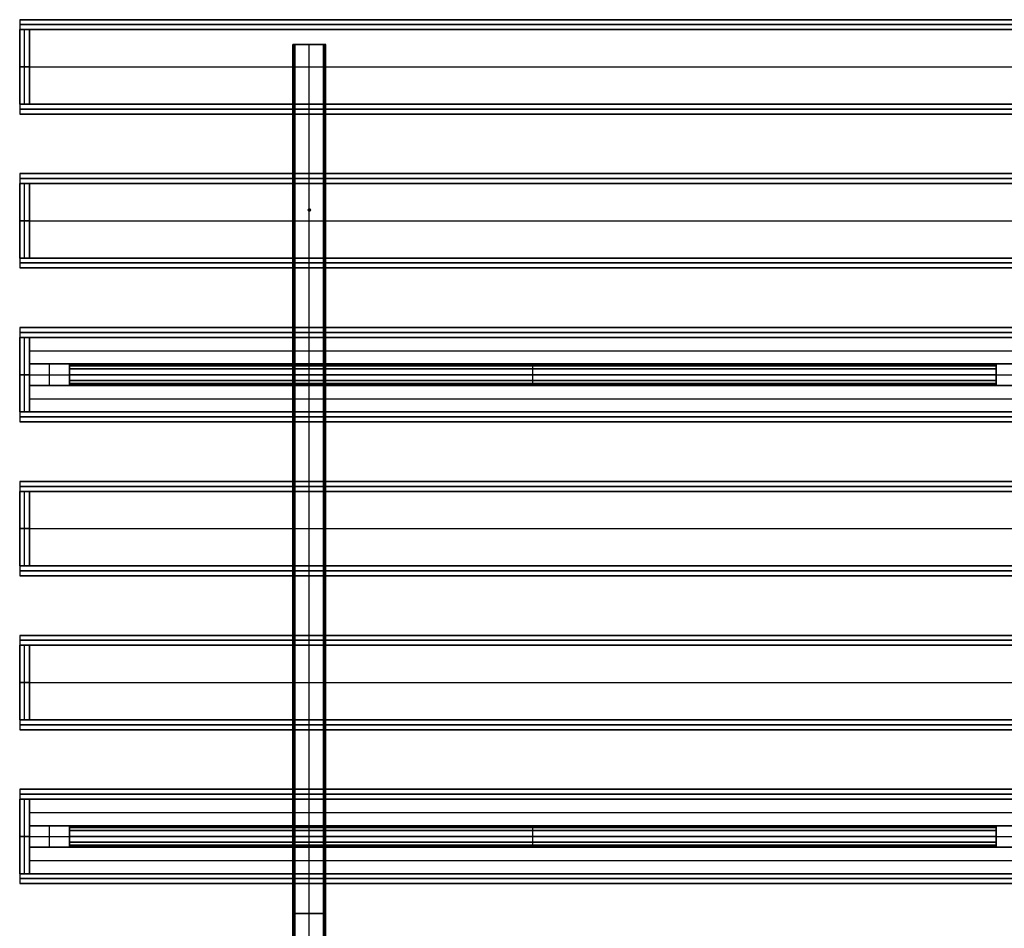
# Model space of a CAD drawing. Header units: millimetres. Extents: x -1200 to 1200, y -1080 to 1080.
# Tile 2 of 4: x -1200 to -10, y -18 to 1080. Entities that reach past the tile are written whole.
import ezdxf

# ---------------------------------------------------------------- set-up
doc = ezdxf.new("R2010")
doc.units = ezdxf.units.MM
doc.layers.add('Default', color=7, linetype='Continuous', true_color=0x000000)

msp = doc.modelspace()

# ---------------------------------------------------------------- linework, layer by layer
at = {"layer": 'Default', "color": 159, "true_color": 0x303b47}
for p, q in [((-1200, 1080, 180), (-1200, 1068, 180)), ((-1200, 1080, 180), (1200, 1080, 180)), ((-1200, 1074, 240), (1200, 1074, 240)), ((-1200, 1074, 120), (-1200, 1074, 240)), ((1200, 1074, 120), (-1200, 1074, 120)), ((-1200, 1068, 126), (1200, 1068, 126)), ((-1200, 1068, 126), (-1200, 978, 126)), ((-1200, 1068, 180), (-1188, 1068, 180)), ((-1200, 978, 180), (-1200, 1068, 180)), ((-1200, 1068, 180), (1200, 1068, 180)), ((-1194, 978, 132), (-1194, 1068, 132)), ((-1194, 1068, 132), (-1194, 1068, 228)), ((-1194, 978, 228), (-1194, 1068, 228)), ((-1188, 978, 180), (-1188, 1068, 180)), ((-1200, 1023, 120), (-1200, 1023, 132)), ((-1200, 1023, 120), (1200, 1023, 120)), ((-1200, 1023, 132), (1200, 1023, 132)), ((-1188, 1023, 132), (-1200, 1023, 132)), ((-1200, 1023, 228), (-1188, 1023, 228)), ((-1200, 1023, 132), (-1200, 1023, 228)), ((-1188, 1023, 132), (-1188, 1023, 228)), ((-1200, 978, 126), (1200, 978, 126)), ((-1200, 978, 180), (-1188, 978, 180)), ((-1200, 978, 180), (-1200, 966, 180)), ((-1200, 978, 180), (1200, 978, 180)), ((-1194, 978, 228), (-1194, 978, 132)), ((-1200, 972, 240), (1200, 972, 240)), ((-1200, 972, 120), (-1200, 972, 240)), ((1200, 972, 120), (-1200, 972, 120)), ((-1200, 966, 180), (1200, 966, 180)), ((-1200, 522, 180), (-1200, 510, 180)), ((-1200, 522, 180), (1200, 522, 180)), ((-1200, 516, 240), (1200, 516, 240)), ((-1200, 516, 120), (-1200, 516, 240)), ((1200, 516, 120), (-1200, 516, 120)), ((-1200, 510, 126), (1200, 510, 126)), ((-1200, 510, 126), (-1200, 420, 126)), ((-1200, 510, 180), (-1188, 510, 180)), ((-1200, 420, 180), (-1200, 510, 180)), ((-1200, 510, 180), (1200, 510, 180)), ((-1194, 420, 132), (-1194, 510, 132)), ((-1194, 510, 132), (-1194, 510, 228)), ((-1194, 420, 228), (-1194, 510, 228)), ((-1188, 420, 180), (-1188, 510, 180)), ((-1200, 465, 120), (-1200, 465, 132)), ((-1200, 465, 120), (1200, 465, 120)), ((-1200, 465, 132), (1200, 465, 132)), ((-1188, 465, 132), (-1200, 465, 132)), ((-1200, 465, 228), (-1188, 465, 228)), ((-1200, 465, 132), (-1200, 465, 228)), ((-1188, 465, 132), (-1188, 465, 228)), ((-1200, 420, 126), (1200, 420, 126)), ((-1200, 420, 180), (-1188, 420, 180)), ((-1200, 420, 180), (-1200, 408, 180)), ((-1200, 420, 180), (1200, 420, 180)), ((-1194, 420, 228), (-1194, 420, 132)), ((-1200, 414, 240), (1200, 414, 240)), ((-1200, 414, 120), (-1200, 414, 240)), ((1200, 414, 120), (-1200, 414, 120)), ((-1200, 408, 180), (1200, 408, 180))]:
    msp.add_line(p, q, dxfattribs=at)
at = {"layer": 'Default', "color": 159, "true_color": 0x293442}
for p, q in [((-1200, 1068, 234), (1200, 1068, 234)), ((-1200, 1068, 234), (-1200, 978, 234)), ((-1200, 1023, 228), (-1200, 1023, 240)), ((-1200, 1023, 228), (1200, 1023, 228)), ((-1200, 1023, 240), (1200, 1023, 240)), ((-1200, 978, 234), (1200, 978, 234)), ((-1200, 882, 234), (1200, 882, 234)), ((-1200, 882, 234), (-1200, 792, 234)), ((-1200, 837, 228), (-1200, 837, 240)), ((-1200, 837, 228), (1200, 837, 228)), ((-1200, 837, 240), (1200, 837, 240)), ((-1200, 792, 234), (1200, 792, 234)), ((-1200, 696, 234), (1200, 696, 234)), ((-1200, 696, 234), (-1200, 606, 234)), ((-1200, 651, 228), (-1200, 651, 240)), ((-1200, 651, 228), (1200, 651, 228)), ((-1200, 651, 240), (1200, 651, 240)), ((-1200, 606, 234), (1200, 606, 234)), ((-1200, 510, 234), (1200, 510, 234)), ((-1200, 510, 234), (-1200, 420, 234)), ((-1200, 465, 228), (-1200, 465, 240)), ((-1200, 465, 228), (1200, 465, 228)), ((-1200, 465, 240), (1200, 465, 240)), ((-1200, 420, 234), (1200, 420, 234)), ((-1200, 324, 234), (1200, 324, 234)), ((-1200, 324, 234), (-1200, 234, 234)), ((-1200, 279, 228), (-1200, 279, 240)), ((-1200, 279, 228), (1200, 279, 228)), ((-1200, 279, 240), (1200, 279, 240)), ((-1200, 234, 234), (1200, 234, 234)), ((-1200, 138, 234), (1200, 138, 234)), ((-1200, 138, 234), (-1200, 48, 234)), ((-1200, 93, 228), (-1200, 93, 240)), ((-1200, 93, 228), (1200, 93, 228)), ((-1200, 93, 240), (1200, 93, 240)), ((-1200, 48, 234), (1200, 48, 234))]:
    msp.add_line(p, q, dxfattribs=at)
at = {"layer": 'Default', "color": 250, "true_color": 0x222933}
for p, q in [((-870, 1050, 255), (-870, -1050, 255)), ((-870, 1050, 255), (-867, 1050, 255)), ((-868.5, -1050, 240), (-868.5, 1050, 240)), ((-867, -1050, 253.5), (-867, 1050, 253.5)), ((-850, -1050, 267), (-850, 1050, 267)), ((-850, -1050, 270), (-850, 1050, 270)), ((-850, 1050, 267), (-850, 1050, 270)), ((-833, 1050, 253.5), (-833, -1050, 253.5)), ((-833, 1050, 255), (-830, 1050, 255)), ((-831.5, -1050, 240), (-831.5, 1050, 240)), ((-830, -1050, 255), (-830, 1050, 255)), ((-867, 0, 240), (-870, 0, 240)), ((-870, 0, 240), (-870, 0, 270)), ((-870, 0, 270), (-830, 0, 270)), ((-833, 0, 267), (-867, 0, 267)), ((-867, 0, 240), (-867, 0, 267)), ((-833, 0, 240), (-833, 0, 267)), ((-830, 0, 240), (-833, 0, 240)), ((-830, 0, 240), (-830, 0, 270))]:
    msp.add_line(p, q, dxfattribs=at)
at = {"layer": 'Default', "color": 251, "true_color": 0x535b60}
for p, q in [((-1200, 894, 150), (-1200, 882, 150)), ((-1200, 894, 150), (1200, 894, 150)), ((-1200, 888, 240), (1200, 888, 240)), ((-1200, 888, 60), (-1200, 888, 240)), ((1200, 888, 60), (-1200, 888, 60)), ((-1200, 882, 66), (1200, 882, 66)), ((-1200, 882, 66), (-1200, 792, 66)), ((-1200, 882, 150), (-1188, 882, 150)), ((-1200, 792, 150), (-1200, 882, 150)), ((-1200, 882, 150), (1200, 882, 150)), ((-1194, 792, 72), (-1194, 882, 72)), ((-1194, 882, 72), (-1194, 882, 228)), ((-1194, 792, 228), (-1194, 882, 228)), ((-1188, 792, 150), (-1188, 882, 150)), ((-1200, 837, 60), (-1200, 837, 72)), ((-1200, 837, 60), (1200, 837, 60)), ((-1200, 837, 72), (1200, 837, 72)), ((-1188, 837, 72), (-1200, 837, 72)), ((-1200, 837, 228), (-1188, 837, 228)), ((-1200, 837, 72), (-1200, 837, 228)), ((-1188, 837, 72), (-1188, 837, 228)), ((-1200, 792, 66), (1200, 792, 66)), ((-1200, 792, 150), (-1188, 792, 150)), ((-1200, 792, 150), (-1200, 780, 150)), ((-1200, 792, 150), (1200, 792, 150)), ((-1200, 786, 240), (1200, 786, 240)), ((-1200, 786, 60), (-1200, 786, 240)), ((1200, 786, 60), (-1200, 786, 60)), ((-1194, 792, 228), (-1194, 792, 72)), ((-1200, 780, 150), (1200, 780, 150)), ((-1200, 336, 150), (-1200, 324, 150)), ((-1200, 336, 150), (1200, 336, 150)), ((-1200, 330, 240), (1200, 330, 240)), ((-1200, 330, 60), (-1200, 330, 240)), ((1200, 330, 60), (-1200, 330, 60)), ((-1200, 324, 66), (1200, 324, 66)), ((-1200, 324, 66), (-1200, 234, 66)), ((-1200, 324, 150), (-1188, 324, 150)), ((-1200, 234, 150), (-1200, 324, 150)), ((-1200, 324, 150), (1200, 324, 150)), ((-1194, 234, 72), (-1194, 324, 72)), ((-1194, 324, 72), (-1194, 324, 228)), ((-1194, 234, 228), (-1194, 324, 228)), ((-1188, 234, 150), (-1188, 324, 150)), ((-1200, 279, 60), (-1200, 279, 72)), ((-1200, 279, 60), (1200, 279, 60)), ((-1200, 279, 72), (1200, 279, 72)), ((-1188, 279, 72), (-1200, 279, 72)), ((-1200, 279, 228), (-1188, 279, 228)), ((-1200, 279, 72), (-1200, 279, 228)), ((-1188, 279, 72), (-1188, 279, 228)), ((-1200, 234, 66), (1200, 234, 66)), ((-1200, 234, 150), (-1188, 234, 150)), ((-1200, 234, 150), (-1200, 222, 150)), ((-1200, 234, 150), (1200, 234, 150)), ((-1200, 228, 240), (1200, 228, 240)), ((-1200, 228, 60), (-1200, 228, 240)), ((1200, 228, 60), (-1200, 228, 60)), ((-1194, 234, 228), (-1194, 234, 72)), ((-1200, 222, 150), (1200, 222, 150))]:
    msp.add_line(p, q, dxfattribs=at)
at = {"layer": 'Default', "color": 253, "true_color": 0x929aa2}
for p, q in [((-851.5, 850, 270), (-851.5, 850, 570)), ((-851.5, 850, 270), (-848.5, 850, 270)), ((-851.5, 850, 570), (-848.5, 850, 570)), ((-850, 851.5, 270), (-850, 851.5, 570)), ((-850, 848.5, 270), (-850, 851.5, 270)), ((-850, 848.5, 570), (-850, 851.5, 570)), ((-850, 848.5, 270), (-850, 848.5, 570)), ((-848.5, 850, 270), (-848.5, 850, 570))]:
    msp.add_line(p, q, dxfattribs=at)
at = {"layer": 'Default', "color": 169, "true_color": 0x202e45}
for p, q in [((-1200, 708, 120), (-1200, 696, 120)), ((-1200, 708, 120), (1200, 708, 120)), ((-1200, 702, 240), (1200, 702, 240)), ((-1200, 702), (-1200, 702, 240)), ((1200, 702), (-1200, 702)), ((-1200, 696, 114), (-1188, 696, 114)), ((-1200, 606, 114), (-1200, 696, 114)), ((-1200, 696, 120), (1200, 696, 120)), ((-1194, 606), (-1194, 696)), ((-1194, 696), (-1194, 696, 228)), ((-1194, 606, 228), (-1194, 696, 228)), ((-1188, 696, 6), (1188, 696, 6)), ((-1188, 696, 6), (-1188, 664, 6)), ((-1188, 606, 114), (-1188, 696, 114)), ((-1188, 680), (-1188, 680, 12)), ((-1188, 680), (1188, 680)), ((-1188, 680, 12), (1188, 680, 12)), ((-1188, 664, 6), (-1140, 664, 6)), ((-1188, 664, 6), (-1188, 638, 6)), ((-1188, 664, 6), (1188, 664, 6)), ((-1164, 664), (-1164, 664, 12)), ((-1164, 638), (-1164, 664)), ((-1164, 638, 12), (-1164, 664, 12)), ((-1140, 638, 6), (-1140, 664, 6)), ((-20, 664, 6), (20, 664, 6)), ((-20, 664, 6), (-20, 638, 6)), ((-1188, 651), (-1200, 651)), ((-1200, 651, 228), (-1188, 651, 228)), ((-1200, 651), (-1200, 651, 228)), ((-1188, 651), (-1188, 651, 12)), ((-1188, 651), (-1140, 651)), ((-1188, 651, 12), (-1140, 651, 12)), ((-1188, 651), (-1188, 651, 228)), ((-1140, 651), (-1140, 651, 12)), ((-20, 651), (-20, 651, 12)), ((-20, 651), (20, 651)), ((-20, 651, 12), (20, 651, 12)), ((-1188, 638, 6), (-1140, 638, 6)), ((-1188, 638, 6), (1188, 638, 6)), ((-1188, 638, 6), (-1188, 606, 6)), ((-1164, 638, 12), (-1164, 638)), ((-20, 638, 6), (20, 638, 6)), ((-1188, 622), (-1188, 622, 12)), ((-1188, 622), (1188, 622)), ((-1188, 622, 12), (1188, 622, 12)), ((-1200, 606, 114), (-1188, 606, 114)), ((-1200, 606, 120), (-1200, 594, 120)), ((-1200, 606, 120), (1200, 606, 120)), ((-1200, 600, 240), (1200, 600, 240)), ((-1200, 600), (-1200, 600, 240)), ((1200, 600), (-1200, 600)), ((-1194, 606, 228), (-1194, 606)), ((-1188, 606, 6), (1188, 606, 6)), ((-1200, 594, 120), (1200, 594, 120)), ((-1200, 150, 120), (-1200, 138, 120)), ((-1200, 150, 120), (1200, 150, 120)), ((-1200, 144, 240), (1200, 144, 240)), ((-1200, 144), (-1200, 144, 240)), ((1200, 144), (-1200, 144)), ((-1200, 138, 114), (-1188, 138, 114)), ((-1200, 48, 114), (-1200, 138, 114)), ((-1200, 138, 120), (1200, 138, 120)), ((-1194, 48), (-1194, 138)), ((-1194, 138), (-1194, 138, 228)), ((-1194, 48, 228), (-1194, 138, 228)), ((-1188, 138, 6), (1188, 138, 6)), ((-1188, 138, 6), (-1188, 106, 6)), ((-1188, 48, 114), (-1188, 138, 114)), ((-1188, 122), (-1188, 122, 12)), ((-1188, 122), (1188, 122)), ((-1188, 122, 12), (1188, 122, 12)), ((-1188, 106, 6), (-1140, 106, 6)), ((-1188, 106, 6), (-1188, 80, 6)), ((-1188, 106, 6), (1188, 106, 6)), ((-1164, 106), (-1164, 106, 12)), ((-1164, 80), (-1164, 106)), ((-1164, 80, 12), (-1164, 106, 12)), ((-1140, 80, 6), (-1140, 106, 6)), ((-20, 106, 6), (20, 106, 6)), ((-20, 106, 6), (-20, 80, 6)), ((-1188, 93), (-1200, 93)), ((-1200, 93, 228), (-1188, 93, 228)), ((-1200, 93), (-1200, 93, 228)), ((-1188, 93), (-1188, 93, 12)), ((-1188, 93), (-1140, 93)), ((-1188, 93, 12), (-1140, 93, 12)), ((-1188, 93), (-1188, 93, 228)), ((-1140, 93), (-1140, 93, 12)), ((-20, 93), (-20, 93, 12)), ((-20, 93), (20, 93)), ((-20, 93, 12), (20, 93, 12)), ((-1188, 80, 6), (-1140, 80, 6)), ((-1188, 80, 6), (1188, 80, 6)), ((-1188, 80, 6), (-1188, 48, 6)), ((-1164, 80, 12), (-1164, 80)), ((-20, 80, 6), (20, 80, 6)), ((-1188, 64), (-1188, 64, 12)), ((-1188, 64), (1188, 64)), ((-1188, 64, 12), (1188, 64, 12)), ((-1200, 48, 114), (-1188, 48, 114)), ((-1200, 48, 120), (-1200, 36, 120)), ((-1200, 48, 120), (1200, 48, 120)), ((-1194, 48, 228), (-1194, 48)), ((-1188, 48, 6), (1188, 48, 6)), ((-1200, 42, 240), (1200, 42, 240)), ((-1200, 42), (-1200, 42, 240)), ((1200, 42), (-1200, 42)), ((-1200, 36, 120), (1200, 36, 120))]:
    msp.add_line(p, q, dxfattribs=at)
at = {"layer": 'Default', "color": 250, "true_color": 0x181e26}
for p, q in [((-1140, 664, 11), (-20, 664, 11)), ((-1140, 662, 11), (-1140, 664, 11)), ((-20, 663), (-1140, 663)), ((-1140, 662, 10), (-20, 662, 10)), ((-580, 662), (-580, 664)), ((-580, 664), (-580, 664, 22)), ((-580, 638, 22), (-580, 664, 22)), ((-580, 640, 20), (-580, 662, 20)), ((-580, 662, 20), (-580, 662)), ((-20, 662, 11), (-20, 664, 11)), ((-20, 651, 20), (-1140, 651, 20)), ((-1140, 651, 22), (-20, 651, 22)), ((-1140, 651, 20), (-1140, 651, 22)), ((-20, 651, 20), (-20, 651, 22)), ((-1140, 640, 10), (-20, 640, 10)), ((-1140, 638, 11), (-1140, 640, 11)), ((-20, 639), (-1140, 639)), ((-1140, 638, 11), (-20, 638, 11)), ((-580, 640), (-580, 640, 20)), ((-580, 638), (-580, 640)), ((-580, 638, 22), (-580, 638)), ((-20, 638, 11), (-20, 640, 11)), ((-1140, 106, 11), (-20, 106, 11)), ((-1140, 104, 11), (-1140, 106, 11)), ((-20, 105), (-1140, 105)), ((-1140, 104, 10), (-20, 104, 10)), ((-580, 104), (-580, 106)), ((-580, 106), (-580, 106, 22)), ((-580, 80, 22), (-580, 106, 22)), ((-580, 82, 20), (-580, 104, 20)), ((-580, 104, 20), (-580, 104)), ((-20, 104, 11), (-20, 106, 11)), ((-20, 93, 20), (-1140, 93, 20)), ((-1140, 93, 22), (-20, 93, 22)), ((-1140, 93, 20), (-1140, 93, 22)), ((-20, 93, 20), (-20, 93, 22)), ((-1140, 82, 10), (-20, 82, 10)), ((-1140, 80, 11), (-1140, 82, 11)), ((-20, 81), (-1140, 81)), ((-1140, 80, 11), (-20, 80, 11)), ((-580, 82), (-580, 82, 20)), ((-580, 80), (-580, 82)), ((-580, 80, 22), (-580, 80)), ((-20, 80, 11), (-20, 82, 11))]:
    msp.add_line(p, q, dxfattribs=at)
at = {"layer": 'Default', "color": 254, "true_color": 0xfff1cd}
for p, q in [((-1140, 661.7, 2.5), (-20, 661.7, 2.5)), ((-1140, 661.7, 2.5), (-1140, 640.3, 2.5)), ((-580, 661.7, 1), (-580, 661.7, 4)), ((-580, 640.3, 1), (-580, 661.7, 1)), ((-580, 640.3, 4), (-580, 661.7, 4)), ((-20, 640.3, 2.5), (-20, 661.7, 2.5)), ((-1140, 651, 1), (-1140, 651, 4)), ((-1140, 651, 1), (-20, 651, 1)), ((-1140, 651, 4), (-20, 651, 4)), ((-20, 651, 1), (-20, 651, 4)), ((-1140, 640.3, 2.5), (-20, 640.3, 2.5)), ((-580, 640.3, 4), (-580, 640.3, 1)), ((-1140, 103.7, 2.5), (-20, 103.7, 2.5)), ((-1140, 103.7, 2.5), (-1140, 82.3, 2.5)), ((-580, 103.7, 1), (-580, 103.7, 4)), ((-580, 82.3, 1), (-580, 103.7, 1)), ((-580, 82.3, 4), (-580, 103.7, 4)), ((-20, 82.3, 2.5), (-20, 103.7, 2.5)), ((-1140, 93, 1), (-1140, 93, 4)), ((-1140, 93, 1), (-20, 93, 1)), ((-1140, 93, 4), (-20, 93, 4)), ((-20, 93, 1), (-20, 93, 4)), ((-1140, 82.3, 2.5), (-20, 82.3, 2.5)), ((-580, 82.3, 4), (-580, 82.3, 1))]:
    msp.add_line(p, q, dxfattribs=at)
at = {"layer": 'Default', "color": 9, "true_color": 0xd9cfac}
for p, q in [((-1140, 658, 19.5), (-20, 658, 19.5)), ((-1140, 658, 19.5), (-1140, 644, 19.5)), ((-580, 658, 19), (-580, 658, 20)), ((-580, 644, 19), (-580, 658, 19)), ((-580, 644, 20), (-580, 658, 20)), ((-20, 644, 19.5), (-20, 658, 19.5)), ((-1140, 651, 19), (-1140, 651, 20)), ((-1140, 651, 19), (-20, 651, 19)), ((-1140, 651, 20), (-20, 651, 20)), ((-1140, 644, 19.5), (-20, 644, 19.5)), ((-580, 644, 20), (-580, 644, 19)), ((-20, 651, 19), (-20, 651, 20)), ((-1140, 100, 19.5), (-20, 100, 19.5)), ((-1140, 100, 19.5), (-1140, 86, 19.5)), ((-580, 100, 19), (-580, 100, 20)), ((-580, 86, 19), (-580, 100, 19)), ((-580, 86, 20), (-580, 100, 20)), ((-20, 86, 19.5), (-20, 100, 19.5)), ((-1140, 93, 19), (-1140, 93, 20)), ((-1140, 93, 19), (-20, 93, 19)), ((-1140, 93, 20), (-20, 93, 20)), ((-1140, 86, 19.5), (-20, 86, 19.5)), ((-580, 86, 20), (-580, 86, 19)), ((-20, 93, 19), (-20, 93, 20))]:
    msp.add_line(p, q, dxfattribs=at)
at = {"layer": 'Default', "color": 253, "true_color": 0x929aa2}
for centre in [(-850, 850, 270), (-850, 850, 420)]:
    msp.add_circle(centre, 1.5, dxfattribs=at)
at = {"layer": 'Default', "color": 253, "true_color": 0x929aa2, "extrusion": (0, 0, -1)}
msp.add_circle((850, 850, -570), 1.5, dxfattribs=at)
at = {"layer": 'Default', "color": 159, "true_color": 0x303b47}
for points in [[(1200, 1080, 240), (0, 1080, 240), (-1200, 1080, 240)], [(-1200, 1080, 240), (-1200, 1074, 240), (-1200, 1068, 240)], [(-1200, 1080, 240), (-1200, 1080, 180), (-1200, 1080, 120)], [(-1200, 1080, 120), (-1200, 1074, 120), (-1200, 1068, 120)], [(-1200, 1080, 120), (0, 1080, 120), (1200, 1080, 120)], [(1200, 1068, 120), (0, 1068, 120), (-1200, 1068, 120)], [(-1200, 1068, 120), (-1200, 1068, 126), (-1200, 1068, 132)], [(-1200, 1068, 132), (0, 1068, 132), (1200, 1068, 132)], [(-1200, 1068, 120), (-1200, 1023, 120), (-1200, 978, 120)], [(-1200, 978, 132), (-1200, 1023, 132), (-1200, 1068, 132)], [(-1200, 978, 132), (-1200, 1023, 132), (-1200, 1068, 132)], [(-1200, 1068, 132), (-1194, 1068, 132), (-1188, 1068, 132)], [(-1200, 1068, 132), (-1200, 1068, 180), (-1200, 1068, 228)], [(-1200, 1068, 228), (-1194, 1068, 228), (-1188, 1068, 228)], [(-1200, 1068, 228), (-1200, 1023, 228), (-1200, 978, 228)], [(-1200, 1068, 240), (0, 1068, 240), (1200, 1068, 240)], [(-1200, 1068, 120), (-1200, 1068, 180), (-1200, 1068, 240)], [(1200, 1068, 120), (0, 1068, 120), (-1200, 1068, 120)], [(-1188, 1068, 132), (-1188, 1023, 132), (-1188, 978, 132)], [(-1188, 1068, 228), (-1188, 1068, 180), (-1188, 1068, 132)], [(-1188, 978, 228), (-1188, 1023, 228), (-1188, 1068, 228)], [(-1200, 978, 120), (-1200, 978, 126), (-1200, 978, 132)], [(-1200, 978, 120), (0, 978, 120), (1200, 978, 120)], [(1200, 978, 132), (0, 978, 132), (-1200, 978, 132)], [(-1188, 978, 132), (-1194, 978, 132), (-1200, 978, 132)], [(-1200, 978, 228), (-1194, 978, 228), (-1188, 978, 228)], [(-1200, 978, 228), (-1200, 978, 180), (-1200, 978, 132)], [(1200, 978, 240), (0, 978, 240), (-1200, 978, 240)], [(-1200, 978, 240), (-1200, 972, 240), (-1200, 966, 240)], [(-1200, 978, 240), (-1200, 978, 180), (-1200, 978, 120)], [(-1200, 978, 120), (-1200, 972, 120), (-1200, 966, 120)], [(-1200, 978, 120), (0, 978, 120), (1200, 978, 120)], [(-1188, 978, 132), (-1188, 978, 180), (-1188, 978, 228)], [(-1200, 966, 240), (0, 966, 240), (1200, 966, 240)], [(-1200, 966, 120), (-1200, 966, 180), (-1200, 966, 240)], [(1200, 966, 120), (0, 966, 120), (-1200, 966, 120)], [(1200, 522, 240), (0, 522, 240), (-1200, 522, 240)], [(-1200, 522, 240), (-1200, 516, 240), (-1200, 510, 240)], [(-1200, 522, 240), (-1200, 522, 180), (-1200, 522, 120)], [(-1200, 522, 120), (-1200, 516, 120), (-1200, 510, 120)], [(-1200, 522, 120), (0, 522, 120), (1200, 522, 120)], [(1200, 510, 120), (0, 510, 120), (-1200, 510, 120)], [(-1200, 510, 120), (-1200, 510, 126), (-1200, 510, 132)], [(-1200, 510, 132), (0, 510, 132), (1200, 510, 132)], [(-1200, 510, 120), (-1200, 465, 120), (-1200, 420, 120)], [(-1200, 420, 132), (-1200, 465, 132), (-1200, 510, 132)], [(-1200, 420, 132), (-1200, 465, 132), (-1200, 510, 132)], [(-1200, 510, 132), (-1194, 510, 132), (-1188, 510, 132)], [(-1200, 510, 132), (-1200, 510, 180), (-1200, 510, 228)], [(-1200, 510, 228), (-1194, 510, 228), (-1188, 510, 228)], [(-1200, 510, 228), (-1200, 465, 228), (-1200, 420, 228)], [(-1200, 510, 240), (0, 510, 240), (1200, 510, 240)], [(-1200, 510, 120), (-1200, 510, 180), (-1200, 510, 240)], [(1200, 510, 120), (0, 510, 120), (-1200, 510, 120)], [(-1188, 510, 132), (-1188, 465, 132), (-1188, 420, 132)], [(-1188, 510, 228), (-1188, 510, 180), (-1188, 510, 132)], [(-1188, 420, 228), (-1188, 465, 228), (-1188, 510, 228)], [(-1200, 420, 120), (-1200, 420, 126), (-1200, 420, 132)], [(-1200, 420, 120), (0, 420, 120), (1200, 420, 120)], [(1200, 420, 132), (0, 420, 132), (-1200, 420, 132)], [(-1188, 420, 132), (-1194, 420, 132), (-1200, 420, 132)], [(-1200, 420, 228), (-1194, 420, 228), (-1188, 420, 228)], [(-1200, 420, 228), (-1200, 420, 180), (-1200, 420, 132)], [(1200, 420, 240), (0, 420, 240), (-1200, 420, 240)], [(-1200, 420, 240), (-1200, 414, 240), (-1200, 408, 240)], [(-1200, 420, 240), (-1200, 420, 180), (-1200, 420, 120)], [(-1200, 420, 120), (-1200, 414, 120), (-1200, 408, 120)], [(-1200, 420, 120), (0, 420, 120), (1200, 420, 120)], [(-1188, 420, 132), (-1188, 420, 180), (-1188, 420, 228)], [(-1200, 408, 240), (0, 408, 240), (1200, 408, 240)], [(-1200, 408, 120), (-1200, 408, 180), (-1200, 408, 240)], [(1200, 408, 120), (0, 408, 120), (-1200, 408, 120)]]:
    msp.add_open_spline(points, degree=2, dxfattribs=at)
at = {"layer": 'Default', "color": 159, "true_color": 0x293442}
for points in [[(1200, 1068, 228), (0, 1068, 228), (-1200, 1068, 228)], [(-1200, 1068, 228), (-1200, 1068, 234), (-1200, 1068, 240)], [(-1200, 1068, 240), (0, 1068, 240), (1200, 1068, 240)], [(-1200, 1068, 228), (-1200, 1023, 228), (-1200, 978, 228)], [(-1200, 978, 240), (-1200, 1023, 240), (-1200, 1068, 240)], [(-1200, 978, 228), (-1200, 978, 234), (-1200, 978, 240)], [(-1200, 978, 228), (0, 978, 228), (1200, 978, 228)], [(1200, 978, 240), (0, 978, 240), (-1200, 978, 240)], [(1200, 882, 228), (0, 882, 228), (-1200, 882, 228)], [(-1200, 882, 228), (-1200, 882, 234), (-1200, 882, 240)], [(-1200, 882, 240), (0, 882, 240), (1200, 882, 240)], [(-1200, 882, 228), (-1200, 837, 228), (-1200, 792, 228)], [(-1200, 792, 240), (-1200, 837, 240), (-1200, 882, 240)], [(-1200, 792, 228), (-1200, 792, 234), (-1200, 792, 240)], [(-1200, 792, 228), (0, 792, 228), (1200, 792, 228)], [(1200, 792, 240), (0, 792, 240), (-1200, 792, 240)], [(1200, 696, 228), (0, 696, 228), (-1200, 696, 228)], [(-1200, 696, 228), (-1200, 696, 234), (-1200, 696, 240)], [(-1200, 696, 240), (0, 696, 240), (1200, 696, 240)], [(-1200, 696, 228), (-1200, 651, 228), (-1200, 606, 228)], [(-1200, 606, 240), (-1200, 651, 240), (-1200, 696, 240)], [(-1200, 606, 228), (-1200, 606, 234), (-1200, 606, 240)], [(-1200, 606, 228), (0, 606, 228), (1200, 606, 228)], [(1200, 606, 240), (0, 606, 240), (-1200, 606, 240)], [(1200, 510, 228), (0, 510, 228), (-1200, 510, 228)], [(-1200, 510, 228), (-1200, 510, 234), (-1200, 510, 240)], [(-1200, 510, 240), (0, 510, 240), (1200, 510, 240)], [(-1200, 510, 228), (-1200, 465, 228), (-1200, 420, 228)], [(-1200, 420, 240), (-1200, 465, 240), (-1200, 510, 240)], [(-1200, 420, 228), (-1200, 420, 234), (-1200, 420, 240)], [(-1200, 420, 228), (0, 420, 228), (1200, 420, 228)], [(1200, 420, 240), (0, 420, 240), (-1200, 420, 240)], [(1200, 324, 228), (0, 324, 228), (-1200, 324, 228)], [(-1200, 324, 228), (-1200, 324, 234), (-1200, 324, 240)], [(-1200, 324, 240), (0, 324, 240), (1200, 324, 240)], [(-1200, 324, 228), (-1200, 279, 228), (-1200, 234, 228)], [(-1200, 234, 240), (-1200, 279, 240), (-1200, 324, 240)], [(-1200, 234, 228), (-1200, 234, 234), (-1200, 234, 240)], [(-1200, 234, 228), (0, 234, 228), (1200, 234, 228)], [(1200, 234, 240), (0, 234, 240), (-1200, 234, 240)], [(1200, 138, 228), (0, 138, 228), (-1200, 138, 228)], [(-1200, 138, 228), (-1200, 138, 234), (-1200, 138, 240)], [(-1200, 138, 240), (0, 138, 240), (1200, 138, 240)], [(-1200, 138, 228), (-1200, 93, 228), (-1200, 48, 228)], [(-1200, 48, 240), (-1200, 93, 240), (-1200, 138, 240)], [(-1200, 48, 228), (-1200, 48, 234), (-1200, 48, 240)], [(-1200, 48, 228), (0, 48, 228), (1200, 48, 228)], [(1200, 48, 240), (0, 48, 240), (-1200, 48, 240)]]:
    msp.add_open_spline(points, degree=2, dxfattribs=at)
at = {"layer": 'Default', "color": 250, "true_color": 0x222933}
for points in [[(-870, -1050, 240), (-870, 0, 240), (-870, 1050, 240)], [(-870, 1050, 240), (-868.5, 1050, 240), (-867, 1050, 240)], [(-870, -1050, 270), (-870, 0, 270), (-870, 1050, 270)], [(-870, 1050, 270), (-870, 1050, 255), (-870, 1050, 240)], [(-830, 1050, 270), (-850, 1050, 270), (-870, 1050, 270)], [(-867, -1050, 267), (-867, 0, 267), (-867, 1050, 267)], [(-867, 1050, 267), (-850, 1050, 267), (-833, 1050, 267)], [(-867, -1050, 240), (-867, 0, 240), (-867, 1050, 240)], [(-867, 1050, 240), (-867, 1050, 253.5), (-867, 1050, 267)], [(-833, -1050, 267), (-833, 0, 267), (-833, 1050, 267)], [(-833, 1050, 267), (-833, 1050, 253.5), (-833, 1050, 240)], [(-833, 1050, 240), (-833, 0, 240), (-833, -1050, 240)], [(-833, 1050, 240), (-831.5, 1050, 240), (-830, 1050, 240)], [(-830, -1050, 270), (-830, 0, 270), (-830, 1050, 270)], [(-830, -1050, 240), (-830, 0, 240), (-830, 1050, 240)], [(-830, 1050, 240), (-830, 1050, 255), (-830, 1050, 270)]]:
    msp.add_open_spline(points, degree=2, dxfattribs=at)
at = {"layer": 'Default', "color": 251, "true_color": 0x535b60}
for points in [[(1200, 894, 240), (0, 894, 240), (-1200, 894, 240)], [(-1200, 894, 240), (-1200, 888, 240), (-1200, 882, 240)], [(-1200, 894, 240), (-1200, 894, 150), (-1200, 894, 60)], [(-1200, 894, 60), (-1200, 888, 60), (-1200, 882, 60)], [(-1200, 894, 60), (0, 894, 60), (1200, 894, 60)], [(1200, 882, 60), (0, 882, 60), (-1200, 882, 60)], [(-1200, 882, 60), (-1200, 882, 66), (-1200, 882, 72)], [(-1200, 882, 72), (0, 882, 72), (1200, 882, 72)], [(-1200, 882, 60), (-1200, 837, 60), (-1200, 792, 60)], [(-1200, 792, 72), (-1200, 837, 72), (-1200, 882, 72)], [(-1200, 792, 72), (-1200, 837, 72), (-1200, 882, 72)], [(-1200, 882, 72), (-1194, 882, 72), (-1188, 882, 72)], [(-1200, 882, 72), (-1200, 882, 150), (-1200, 882, 228)], [(-1200, 882, 228), (-1194, 882, 228), (-1188, 882, 228)], [(-1200, 882, 228), (-1200, 837, 228), (-1200, 792, 228)], [(-1200, 882, 240), (0, 882, 240), (1200, 882, 240)], [(-1200, 882, 60), (-1200, 882, 150), (-1200, 882, 240)], [(1200, 882, 60), (0, 882, 60), (-1200, 882, 60)], [(-1188, 882, 72), (-1188, 837, 72), (-1188, 792, 72)], [(-1188, 882, 228), (-1188, 882, 150), (-1188, 882, 72)], [(-1188, 792, 228), (-1188, 837, 228), (-1188, 882, 228)], [(-1200, 792, 60), (-1200, 792, 66), (-1200, 792, 72)], [(-1200, 792, 60), (0, 792, 60), (1200, 792, 60)], [(1200, 792, 72), (0, 792, 72), (-1200, 792, 72)], [(-1188, 792, 72), (-1194, 792, 72), (-1200, 792, 72)], [(-1200, 792, 228), (-1194, 792, 228), (-1188, 792, 228)], [(-1200, 792, 228), (-1200, 792, 150), (-1200, 792, 72)], [(1200, 792, 240), (0, 792, 240), (-1200, 792, 240)], [(-1200, 792, 240), (-1200, 786, 240), (-1200, 780, 240)], [(-1200, 792, 240), (-1200, 792, 150), (-1200, 792, 60)], [(-1200, 792, 60), (-1200, 786, 60), (-1200, 780, 60)], [(-1200, 792, 60), (0, 792, 60), (1200, 792, 60)], [(-1188, 792, 72), (-1188, 792, 150), (-1188, 792, 228)], [(-1200, 780, 240), (0, 780, 240), (1200, 780, 240)], [(-1200, 780, 60), (-1200, 780, 150), (-1200, 780, 240)], [(1200, 780, 60), (0, 780, 60), (-1200, 780, 60)], [(1200, 336, 240), (0, 336, 240), (-1200, 336, 240)], [(-1200, 336, 240), (-1200, 330, 240), (-1200, 324, 240)], [(-1200, 336, 240), (-1200, 336, 150), (-1200, 336, 60)], [(-1200, 336, 60), (-1200, 330, 60), (-1200, 324, 60)], [(-1200, 336, 60), (0, 336, 60), (1200, 336, 60)], [(1200, 324, 60), (0, 324, 60), (-1200, 324, 60)], [(-1200, 324, 60), (-1200, 324, 66), (-1200, 324, 72)], [(-1200, 324, 72), (0, 324, 72), (1200, 324, 72)], [(-1200, 324, 60), (-1200, 279, 60), (-1200, 234, 60)], [(-1200, 234, 72), (-1200, 279, 72), (-1200, 324, 72)], [(-1200, 234, 72), (-1200, 279, 72), (-1200, 324, 72)], [(-1200, 324, 72), (-1194, 324, 72), (-1188, 324, 72)], [(-1200, 324, 72), (-1200, 324, 150), (-1200, 324, 228)], [(-1200, 324, 228), (-1194, 324, 228), (-1188, 324, 228)], [(-1200, 324, 228), (-1200, 279, 228), (-1200, 234, 228)], [(-1200, 324, 240), (0, 324, 240), (1200, 324, 240)], [(-1200, 324, 60), (-1200, 324, 150), (-1200, 324, 240)], [(1200, 324, 60), (0, 324, 60), (-1200, 324, 60)], [(-1188, 324, 72), (-1188, 279, 72), (-1188, 234, 72)], [(-1188, 324, 228), (-1188, 324, 150), (-1188, 324, 72)], [(-1188, 234, 228), (-1188, 279, 228), (-1188, 324, 228)], [(-1200, 234, 60), (-1200, 234, 66), (-1200, 234, 72)], [(-1200, 234, 60), (0, 234, 60), (1200, 234, 60)], [(1200, 234, 72), (0, 234, 72), (-1200, 234, 72)], [(-1188, 234, 72), (-1194, 234, 72), (-1200, 234, 72)], [(-1200, 234, 228), (-1194, 234, 228), (-1188, 234, 228)], [(-1200, 234, 228), (-1200, 234, 150), (-1200, 234, 72)], [(1200, 234, 240), (0, 234, 240), (-1200, 234, 240)], [(-1200, 234, 240), (-1200, 228, 240), (-1200, 222, 240)], [(-1200, 234, 240), (-1200, 234, 150), (-1200, 234, 60)], [(-1200, 234, 60), (-1200, 228, 60), (-1200, 222, 60)], [(-1200, 234, 60), (0, 234, 60), (1200, 234, 60)], [(-1188, 234, 72), (-1188, 234, 150), (-1188, 234, 228)], [(-1200, 222, 240), (0, 222, 240), (1200, 222, 240)], [(-1200, 222, 60), (-1200, 222, 150), (-1200, 222, 240)], [(1200, 222, 60), (0, 222, 60), (-1200, 222, 60)]]:
    msp.add_open_spline(points, degree=2, dxfattribs=at)
at = {"layer": 'Default', "color": 169, "true_color": 0x202e45}
for points in [[(1200, 708, 240), (0, 708, 240), (-1200, 708, 240)], [(-1200, 708, 240), (-1200, 702, 240), (-1200, 696, 240)], [(-1200, 708, 240), (-1200, 708, 120), (-1200, 708)], [(-1200, 708), (-1200, 702), (-1200, 696)], [(-1200, 708), (0, 708), (1200, 708)], [(-1200, 606), (-1200, 651), (-1200, 696)], [(-1200, 696), (-1194, 696), (-1188, 696)], [(-1200, 696), (-1200, 696, 114), (-1200, 696, 228)], [(-1200, 696, 228), (-1194, 696, 228), (-1188, 696, 228)], [(-1200, 696, 228), (-1200, 651, 228), (-1200, 606, 228)], [(-1200, 696, 240), (0, 696, 240), (1200, 696, 240)], [(-1200, 696), (-1200, 696, 120), (-1200, 696, 240)], [(1200, 696), (0, 696), (-1200, 696)], [(1188, 696), (0, 696), (-1188, 696)], [(-1188, 696), (-1188, 696, 6), (-1188, 696, 12)], [(-1188, 696, 12), (0, 696, 12), (1188, 696, 12)], [(-1188, 696), (-1188, 680), (-1188, 664)], [(-1188, 664, 12), (-1188, 680, 12), (-1188, 696, 12)], [(-1188, 696), (-1188, 651), (-1188, 606)], [(-1188, 696, 228), (-1188, 696, 114), (-1188, 696)], [(-1188, 606, 228), (-1188, 651, 228), (-1188, 696, 228)], [(-1140, 664), (-1164, 664), (-1188, 664)], [(-1188, 664), (-1188, 664, 6), (-1188, 664, 12)], [(-1188, 664, 12), (-1164, 664, 12), (-1140, 664, 12)], [(-1188, 664), (-1188, 651), (-1188, 638)], [(-1188, 638, 12), (-1188, 651, 12), (-1188, 664, 12)], [(-1188, 664), (-1188, 664, 6), (-1188, 664, 12)], [(-1188, 664), (0, 664), (1188, 664)], [(1188, 664, 12), (0, 664, 12), (-1188, 664, 12)], [(-1140, 638), (-1140, 651), (-1140, 664)], [(-1140, 664), (-1140, 664, 6), (-1140, 664, 12)], [(-1140, 664, 12), (-1140, 651, 12), (-1140, 638, 12)], [(20, 664), (0, 664), (-20, 664)], [(-20, 664), (-20, 664, 6), (-20, 664, 12)], [(-20, 664, 12), (0, 664, 12), (20, 664, 12)], [(-20, 664), (-20, 651), (-20, 638)], [(-20, 638, 12), (-20, 651, 12), (-20, 664, 12)], [(-1188, 638), (-1188, 638, 6), (-1188, 638, 12)], [(-1188, 638), (-1164, 638), (-1140, 638)], [(-1140, 638, 12), (-1164, 638, 12), (-1188, 638, 12)], [(1188, 638), (0, 638), (-1188, 638)], [(-1188, 638), (-1188, 638, 6), (-1188, 638, 12)], [(-1188, 638, 12), (0, 638, 12), (1188, 638, 12)], [(-1188, 638), (-1188, 622), (-1188, 606)], [(-1188, 606, 12), (-1188, 622, 12), (-1188, 638, 12)], [(-1140, 638, 12), (-1140, 638, 6), (-1140, 638)], [(-20, 638), (-20, 638, 6), (-20, 638, 12)], [(-20, 638), (0, 638), (20, 638)], [(20, 638, 12), (0, 638, 12), (-20, 638, 12)], [(-1188, 606), (-1194, 606), (-1200, 606)], [(-1200, 606, 228), (-1194, 606, 228), (-1188, 606, 228)], [(-1200, 606, 228), (-1200, 606, 114), (-1200, 606)], [(1200, 606, 240), (0, 606, 240), (-1200, 606, 240)], [(-1200, 606, 240), (-1200, 600, 240), (-1200, 594, 240)], [(-1200, 606, 240), (-1200, 606, 120), (-1200, 606)], [(-1200, 606), (-1200, 600), (-1200, 594)], [(-1200, 606), (0, 606), (1200, 606)], [(-1188, 606), (-1188, 606, 6), (-1188, 606, 12)], [(-1188, 606), (0, 606), (1188, 606)], [(1188, 606, 12), (0, 606, 12), (-1188, 606, 12)], [(-1188, 606), (-1188, 606, 114), (-1188, 606, 228)], [(-1200, 594, 240), (0, 594, 240), (1200, 594, 240)], [(-1200, 594), (-1200, 594, 120), (-1200, 594, 240)], [(1200, 594), (0, 594), (-1200, 594)], [(1200, 150, 240), (0, 150, 240), (-1200, 150, 240)], [(-1200, 150, 240), (-1200, 144, 240), (-1200, 138, 240)], [(-1200, 150, 240), (-1200, 150, 120), (-1200, 150)], [(-1200, 150), (-1200, 144), (-1200, 138)], [(-1200, 150), (0, 150), (1200, 150)], [(-1200, 48), (-1200, 93), (-1200, 138)], [(-1200, 138), (-1194, 138), (-1188, 138)], [(-1200, 138), (-1200, 138, 114), (-1200, 138, 228)], [(-1200, 138, 228), (-1194, 138, 228), (-1188, 138, 228)], [(-1200, 138, 228), (-1200, 93, 228), (-1200, 48, 228)], [(-1200, 138, 240), (0, 138, 240), (1200, 138, 240)], [(-1200, 138), (-1200, 138, 120), (-1200, 138, 240)], [(1200, 138), (0, 138), (-1200, 138)], [(1188, 138), (0, 138), (-1188, 138)], [(-1188, 138), (-1188, 138, 6), (-1188, 138, 12)], [(-1188, 138, 12), (0, 138, 12), (1188, 138, 12)], [(-1188, 138), (-1188, 122), (-1188, 106)], [(-1188, 106, 12), (-1188, 122, 12), (-1188, 138, 12)], [(-1188, 138), (-1188, 93), (-1188, 48)], [(-1188, 138, 228), (-1188, 138, 114), (-1188, 138)], [(-1188, 48, 228), (-1188, 93, 228), (-1188, 138, 228)], [(-1140, 106), (-1164, 106), (-1188, 106)], [(-1188, 106), (-1188, 106, 6), (-1188, 106, 12)], [(-1188, 106, 12), (-1164, 106, 12), (-1140, 106, 12)], [(-1188, 106), (-1188, 93), (-1188, 80)], [(-1188, 80, 12), (-1188, 93, 12), (-1188, 106, 12)], [(-1188, 106), (-1188, 106, 6), (-1188, 106, 12)], [(-1188, 106), (0, 106), (1188, 106)], [(1188, 106, 12), (0, 106, 12), (-1188, 106, 12)], [(-1140, 80), (-1140, 93), (-1140, 106)], [(-1140, 106), (-1140, 106, 6), (-1140, 106, 12)], [(-1140, 106, 12), (-1140, 93, 12), (-1140, 80, 12)], [(20, 106), (0, 106), (-20, 106)], [(-20, 106), (-20, 106, 6), (-20, 106, 12)], [(-20, 106, 12), (0, 106, 12), (20, 106, 12)], [(-20, 106), (-20, 93), (-20, 80)], [(-20, 80, 12), (-20, 93, 12), (-20, 106, 12)], [(-1188, 80), (-1188, 80, 6), (-1188, 80, 12)], [(-1188, 80), (-1164, 80), (-1140, 80)], [(-1140, 80, 12), (-1164, 80, 12), (-1188, 80, 12)], [(1188, 80), (0, 80), (-1188, 80)], [(-1188, 80), (-1188, 80, 6), (-1188, 80, 12)], [(-1188, 80, 12), (0, 80, 12), (1188, 80, 12)], [(-1188, 80), (-1188, 64), (-1188, 48)], [(-1188, 48, 12), (-1188, 64, 12), (-1188, 80, 12)], [(-1140, 80, 12), (-1140, 80, 6), (-1140, 80)], [(-20, 80), (-20, 80, 6), (-20, 80, 12)], [(-20, 80), (0, 80), (20, 80)], [(20, 80, 12), (0, 80, 12), (-20, 80, 12)], [(-1188, 48), (-1194, 48), (-1200, 48)], [(-1200, 48, 228), (-1194, 48, 228), (-1188, 48, 228)], [(-1200, 48, 228), (-1200, 48, 114), (-1200, 48)], [(1200, 48, 240), (0, 48, 240), (-1200, 48, 240)], [(-1200, 48, 240), (-1200, 42, 240), (-1200, 36, 240)], [(-1200, 48, 240), (-1200, 48, 120), (-1200, 48)], [(-1200, 48), (-1200, 42), (-1200, 36)], [(-1200, 48), (0, 48), (1200, 48)], [(-1188, 48), (-1188, 48, 6), (-1188, 48, 12)], [(-1188, 48), (0, 48), (1188, 48)], [(1188, 48, 12), (0, 48, 12), (-1188, 48, 12)], [(-1188, 48), (-1188, 48, 114), (-1188, 48, 228)], [(-1200, 36, 240), (0, 36, 240), (1200, 36, 240)], [(-1200, 36), (-1200, 36, 120), (-1200, 36, 240)], [(1200, 36), (0, 36), (-1200, 36)]]:
    msp.add_open_spline(points, degree=2, dxfattribs=at)
at = {"layer": 'Default', "color": 250, "true_color": 0x181e26}
for points in [[(-1140, 662), (-1140, 663), (-1140, 664)], [(-1140, 664), (-580, 664), (-20, 664)], [(-1140, 664), (-1140, 664, 11), (-1140, 664, 22)], [(-1140, 664, 22), (-580, 664, 22), (-20, 664, 22)], [(-1140, 664, 22), (-1140, 651, 22), (-1140, 638, 22)], [(-1140, 640, 20), (-1140, 651, 20), (-1140, 662, 20)], [(-1140, 662, 20), (-580, 662, 20), (-20, 662, 20)], [(-1140, 662, 20), (-1140, 662, 10), (-1140, 662)], [(-1140, 662), (-580, 662), (-20, 662)], [(-20, 664), (-20, 663), (-20, 662)], [(-20, 664, 22), (-20, 664, 11), (-20, 664)], [(-20, 638, 22), (-20, 651, 22), (-20, 664, 22)], [(-20, 662, 20), (-20, 651, 20), (-20, 640, 20)], [(-20, 662), (-20, 662, 10), (-20, 662, 20)], [(-1140, 640), (-1140, 640, 10), (-1140, 640, 20)], [(-1140, 640, 20), (-580, 640, 20), (-20, 640, 20)], [(-20, 640), (-580, 640), (-1140, 640)], [(-1140, 638), (-1140, 639), (-1140, 640)], [(-1140, 638, 22), (-580, 638, 22), (-20, 638, 22)], [(-1140, 638, 22), (-1140, 638, 11), (-1140, 638)], [(-1140, 638), (-580, 638), (-20, 638)], [(-20, 640, 20), (-20, 640, 10), (-20, 640)], [(-20, 640), (-20, 639), (-20, 638)], [(-20, 638), (-20, 638, 11), (-20, 638, 22)], [(-1140, 104), (-1140, 105), (-1140, 106)], [(-1140, 106), (-580, 106), (-20, 106)], [(-1140, 106), (-1140, 106, 11), (-1140, 106, 22)], [(-1140, 106, 22), (-580, 106, 22), (-20, 106, 22)], [(-1140, 106, 22), (-1140, 93, 22), (-1140, 80, 22)], [(-1140, 82, 20), (-1140, 93, 20), (-1140, 104, 20)], [(-1140, 104, 20), (-580, 104, 20), (-20, 104, 20)], [(-1140, 104, 20), (-1140, 104, 10), (-1140, 104)], [(-1140, 104), (-580, 104), (-20, 104)], [(-20, 106), (-20, 105), (-20, 104)], [(-20, 106, 22), (-20, 106, 11), (-20, 106)], [(-20, 80, 22), (-20, 93, 22), (-20, 106, 22)], [(-20, 104, 20), (-20, 93, 20), (-20, 82, 20)], [(-20, 104), (-20, 104, 10), (-20, 104, 20)], [(-1140, 82), (-1140, 82, 10), (-1140, 82, 20)], [(-1140, 82, 20), (-580, 82, 20), (-20, 82, 20)], [(-20, 82), (-580, 82), (-1140, 82)], [(-1140, 80), (-1140, 81), (-1140, 82)], [(-1140, 80, 22), (-580, 80, 22), (-20, 80, 22)], [(-1140, 80, 22), (-1140, 80, 11), (-1140, 80)], [(-1140, 80), (-580, 80), (-20, 80)], [(-20, 82, 20), (-20, 82, 10), (-20, 82)], [(-20, 82), (-20, 81), (-20, 80)], [(-20, 80), (-20, 80, 11), (-20, 80, 22)]]:
    msp.add_open_spline(points, degree=2, dxfattribs=at)
at = {"layer": 'Default', "color": 254, "true_color": 0xfff1cd}
for points in [[(-20, 661.7, 1), (-580, 661.7, 1), (-1140, 661.7, 1)], [(-1140, 661.7, 1), (-1140, 661.7, 2.5), (-1140, 661.7, 4)], [(-1140, 661.7, 4), (-580, 661.7, 4), (-20, 661.7, 4)], [(-1140, 661.7, 1), (-1140, 651, 1), (-1140, 640.3, 1)], [(-1140, 640.3, 4), (-1140, 651, 4), (-1140, 661.7, 4)], [(-20, 640.3, 1), (-20, 651, 1), (-20, 661.7, 1)], [(-20, 661.7, 1), (-20, 661.7, 2.5), (-20, 661.7, 4)], [(-20, 661.7, 4), (-20, 651, 4), (-20, 640.3, 4)], [(-1140, 640.3, 1), (-1140, 640.3, 2.5), (-1140, 640.3, 4)], [(-1140, 640.3, 1), (-580, 640.3, 1), (-20, 640.3, 1)], [(-20, 640.3, 4), (-580, 640.3, 4), (-1140, 640.3, 4)], [(-20, 640.3, 4), (-20, 640.3, 2.5), (-20, 640.3, 1)], [(-20, 103.7, 1), (-580, 103.7, 1), (-1140, 103.7, 1)], [(-1140, 103.7, 1), (-1140, 103.7, 2.5), (-1140, 103.7, 4)], [(-1140, 103.7, 4), (-580, 103.7, 4), (-20, 103.7, 4)], [(-1140, 103.7, 1), (-1140, 93, 1), (-1140, 82.3, 1)], [(-1140, 82.3, 4), (-1140, 93, 4), (-1140, 103.7, 4)], [(-20, 82.3, 1), (-20, 93, 1), (-20, 103.7, 1)], [(-20, 103.7, 1), (-20, 103.7, 2.5), (-20, 103.7, 4)], [(-20, 103.7, 4), (-20, 93, 4), (-20, 82.3, 4)], [(-1140, 82.3, 1), (-1140, 82.3, 2.5), (-1140, 82.3, 4)], [(-1140, 82.3, 1), (-580, 82.3, 1), (-20, 82.3, 1)], [(-20, 82.3, 4), (-580, 82.3, 4), (-1140, 82.3, 4)], [(-20, 82.3, 4), (-20, 82.3, 2.5), (-20, 82.3, 1)]]:
    msp.add_open_spline(points, degree=2, dxfattribs=at)
at = {"layer": 'Default', "color": 9, "true_color": 0xd9cfac}
for points in [[(-20, 658, 19), (-580, 658, 19), (-1140, 658, 19)], [(-1140, 658, 19), (-1140, 658, 19.5), (-1140, 658, 20)], [(-1140, 658, 20), (-580, 658, 20), (-20, 658, 20)], [(-1140, 658, 19), (-1140, 651, 19), (-1140, 644, 19)], [(-1140, 644, 20), (-1140, 651, 20), (-1140, 658, 20)], [(-20, 644, 19), (-20, 651, 19), (-20, 658, 19)], [(-20, 658, 19), (-20, 658, 19.5), (-20, 658, 20)], [(-20, 658, 20), (-20, 651, 20), (-20, 644, 20)], [(-1140, 644, 19), (-1140, 644, 19.5), (-1140, 644, 20)], [(-1140, 644, 19), (-580, 644, 19), (-20, 644, 19)], [(-20, 644, 20), (-580, 644, 20), (-1140, 644, 20)], [(-20, 644, 20), (-20, 644, 19.5), (-20, 644, 19)], [(-20, 100, 19), (-580, 100, 19), (-1140, 100, 19)], [(-1140, 100, 19), (-1140, 100, 19.5), (-1140, 100, 20)], [(-1140, 100, 20), (-580, 100, 20), (-20, 100, 20)], [(-1140, 100, 19), (-1140, 93, 19), (-1140, 86, 19)], [(-1140, 86, 20), (-1140, 93, 20), (-1140, 100, 20)], [(-20, 86, 19), (-20, 93, 19), (-20, 100, 19)], [(-20, 100, 19), (-20, 100, 19.5), (-20, 100, 20)], [(-20, 100, 20), (-20, 93, 20), (-20, 86, 20)], [(-1140, 86, 19), (-1140, 86, 19.5), (-1140, 86, 20)], [(-1140, 86, 19), (-580, 86, 19), (-20, 86, 19)], [(-20, 86, 20), (-580, 86, 20), (-1140, 86, 20)], [(-20, 86, 20), (-20, 86, 19.5), (-20, 86, 19)]]:
    msp.add_open_spline(points, degree=2, dxfattribs=at)

doc.saveas('drawing.dxf')
